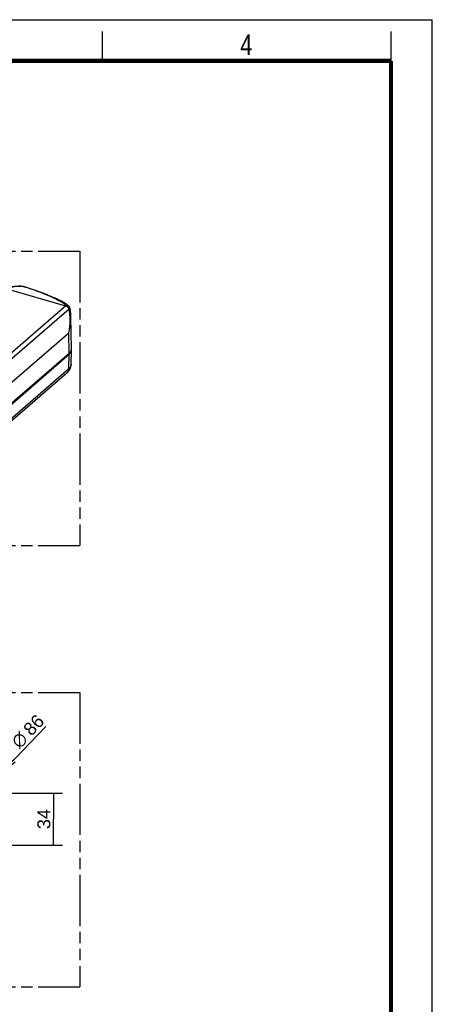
# Model space of a CAD drawing. Header units: millimetres. Extents: x 0 to 210, y 0 to 297.
# Tile 22 of 22: x 140 to 210, y 130 to 297. Entities that reach past the tile are written whole.
import ezdxf
from ezdxf.enums import TextEntityAlignment as Align

# ---------------------------------------------------------------- set-up
doc = ezdxf.new("R2010")
doc.units = ezdxf.units.MM
doc.header["$LTSCALE"] = 19.36
doc.linetypes.add('PHANTOM', pattern=[0.8, 0.45, -0.05, 0.1, -0.05, 0.1, -0.05])
doc.layers.get('0').update_dxf_attribs({"linetype": 'CONTINUOUS'})
doc.layers.add('DEFAULT_3', color=7, linetype='PHANTOM')
doc.layers.add('Z_DIM_2D', color=7, linetype='CONTINUOUS')
doc.styles.add('TEXTSTYLE_2', font='txt', dxfattribs={"width": 0.75})
doc.styles.add('TEXTSTYLE_3', font='helveticaneueltw1g-ltcn.otf')
doc.styles.add('TEXTSTYLE_4', font='gdt', dxfattribs={"width": 0.7})
doc.dimstyles.new('DIMSTYLE_1', dxfattribs={"dimtxt": 2.2, "dimasz": 3.5, "dimexe": 1.5, "dimexo": 0, "dimgap": 0.55, "dimtad": 1, "dimdec": 1, "dimlfac": 3.846154, "dimdsep": 46, "dimtxsty": 'TEXTSTYLE_3', "dimblk": '_FILLED', "dimblk1": '_FILLED', "dimblk2": '_FILLED', "dimcen": 0.09, "dimclrt": 5, "dimadec": 4, "dimazin": 2, "dimtp": 0.3, "dimtm": 0.3, "dimtfac": 1, "dimtdec": 1, "dimtofl": 0, "dimtmove": 0, "dimatfit": 3, "dimldrblk": '_FILLED', "dimfxl": 0, "dimtolj": 1, "dimarcsym": 0})
doc.dimstyles.new('DIMSTYLE_8', dxfattribs={"dimtxt": 2.2, "dimasz": 3.5, "dimexe": 1.5, "dimexo": 0, "dimtad": 1, "dimdec": 4, "dimlfac": 3.846154, "dimdsep": 46, "dimtxsty": 'TEXTSTYLE_3', "dimblk": '_FILLED', "dimblk1": '_FILLED', "dimblk2": '_FILLED', "dimcen": 0.09, "dimclrt": 5, "dimadec": 4, "dimazin": 2, "dimtp": 0.3, "dimtm": 0.3, "dimtfac": 1, "dimtdec": 4, "dimtofl": 0, "dimtmove": 0, "dimatfit": 1, "dimldrblk": '_FILLED', "dimfxl": 0, "dimtolj": 1, "dimarcsym": 0})

# ---------------------------------------------------------------- blocks, each defined once
blk = doc.blocks.new('*D3')
at = {"layer": 'Z_DIM_2D', "color": 2, "linetype": 'Continuous', "transparency": 16777216}
for p, q in [((137.76, 165.6), (147.17, 165.6)), ((145.67, 165.6), (145.67, 161.18)), ((145.67, 156.77), (145.67, 161.18)), ((137.82, 156.77), (147.17, 156.77))]:
    blk.add_line(p, q, dxfattribs=at)
at = {"layer": 'Z_DIM_2D', "color": 5, "linetype": 'Continuous', "transparency": 16777216, "style": 'TEXTSTYLE_3'}
blk.add_text('34', height=2.2, rotation=90, dxfattribs=at).set_placement((145.12, 161.18), align=Align.CENTER)
blk = doc.blocks.new('_FILLED')
at = {"color": 0, "linetype": 'ByBlock'}
blk.add_solid([(0, 0), (-1, 0.125), (-1, -0.125)], dxfattribs=at)
blk = doc.blocks.new('_NONE')
blk = doc.blocks.new('_OPEN')
at = {"color": 0, "linetype": 'ByBlock'}
for p, q in [((0, 0), (-1, 0.125)), ((-1, -0.125), (0, 0)), ((-1, 0), (0, 0))]:
    blk.add_line(p, q, dxfattribs=at)
blk = doc.blocks.new('*D12')
at = {"layer": 'Z_DIM_2D', "color": 2, "linetype": 'Continuous', "transparency": 16777216}
blk.add_line((136.43, 168.71), (144.35, 176.91), dxfattribs=at)
at = {"layer": 'Z_DIM_2D', "color": 2, "linetype": 'Continuous', "transparency": 16777216, "xscale": 3.5, "yscale": 3.5, "zscale": 3.5, "rotation": 226.0011959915}
blk.add_blockref('_OPEN', (136.43, 168.71), dxfattribs=at)
at = {"layer": 'Z_DIM_2D', "color": 5, "linetype": 'Continuous', "transparency": 16777216}
for s, style, p in [('86', 'TEXTSTYLE_3', (141.9, 175.17)), ('n', 'TEXTSTYLE_4', (139.86, 173.06))]:
    blk.add_text(s, height=2.2, rotation=46.0012, dxfattribs=dict(at, style=style)).set_placement(p)

msp = doc.modelspace()

# ---------------------------------------------------------------- linework, layer by layer
at = {"color": 2, "linetype": 'Continuous'}
for p, q in [((0, 297), (210, 297)), ((210, 0), (210, 297)), ((154, 290), (154, 295)), ((203, 290), (203, 295))]:
    msp.add_line(p, q, dxfattribs=at)
at = {"color": 9, "linetype": 'Continuous'}
for p, q in [((137.591652, 251.33083), (147.718123, 248.407569)), ((140.963088, 251.517785), (140.513947, 251.661098)), ((130.938623, 233.876096), (147.739712, 248.426104)), ((131.521986, 233.332143), (148.301484, 247.863614)), ((148.301484, 247.863614), (148.320923, 247.880287)), ((129.667091, 227.720738), (148.256366, 243.819522)), ((148.317413, 240.304544), (148.256366, 243.819522)), ((148.272277, 237.731769), (148.314616, 240.145137)), ((124.37262, 217.034059), (148.272277, 237.731769)), ((147.959642, 237.005307), (147.973506, 237.017586))]:
    msp.add_line(p, q, dxfattribs=at)
at = {"color": 7, "linetype": 'Continuous'}
for p, q in [((140.430544, 251.682748), (140.430478, 251.682754)), ((140.587205, 251.651725), (140.587253, 251.65171)), ((147.753854, 248.737221), (147.75402, 248.737124)), ((148.351836, 248.196022), (148.35221, 248.195464)), ((148.713827, 241.059459), (148.603572, 246.523118)), ((148.681857, 240.827225), (148.706282, 240.937889)), ((148.710598, 240.869431), (148.705983, 240.936536)), ((148.706282, 240.937889), (148.713792, 241.059459)), ((124.414958, 219.447426), (148.314616, 240.145137)), ((148.317413, 240.304544), (129.710516, 224.190499)), ((148.661712, 238.444087), (148.710598, 240.869431)), ((147.959642, 237.005307), (123.836681, 216.11421))]:
    msp.add_line(p, q, dxfattribs=at)
at = {"color": 7, "linetype": 'Continuous', "const_width": 0.7}
for points in [[(7, 290), (203, 290)], [(203, 7), (203, 290)]]:
    msp.add_lwpolyline(points, dxfattribs=at)
at = {"color": 7, "linetype": 'Continuous'}
for points in [[(140.430617, 251.682741), (140.114247, 251.703026), (139.737245, 251.708445), (139.350967, 251.693899), (138.957449, 251.659084), (138.558808, 251.603984), (138.204105, 251.538624)], [(140.587253, 251.65171), (140.554251, 251.661217), (140.471484, 251.67801), (140.430478, 251.682754)], [(147.753854, 248.737221), (147.013971, 249.148664), (146.199904, 249.556048), (145.3497, 249.940893), (144.46304, 250.307226), (143.539433, 250.659075), (142.57848, 251.000331), (141.579878, 251.334669), (140.587093, 251.651761)], [(148.351771, 248.196098), (148.30639, 248.259953), (148.217744, 248.367465), (148.114659, 248.472021), (147.99684, 248.572604), (147.86382, 248.668585), (147.754019, 248.737123)], [(148.466091, 247.913165), (148.447938, 247.990663), (148.421596, 248.065692), (148.387356, 248.137459), (148.35221, 248.195464)], [(148.603572, 246.523118), (148.578015, 247.025846), (148.528429, 247.507462), (148.466092, 247.913166)], [(148.314616, 240.145137), (148.432473, 240.25827), (148.529852, 240.37516), (148.607, 240.496258), (148.663179, 240.620208), (148.697739, 240.74612), (148.710598, 240.869431)], [(148.317413, 240.304544), (148.421658, 240.403281), (148.510326, 240.505067), (148.583603, 240.610202), (148.640934, 240.717785), (148.681857, 240.827225)], [(147.959642, 237.005307), (148.092532, 237.130095), (148.210704, 237.260809), (148.313975, 237.39593), (148.403386, 237.535499), (148.479455, 237.679358), (148.542289, 237.826921), (148.591981, 237.977735), (148.628506, 238.131239), (148.651822, 238.287156), (148.661712, 238.444087)]]:
    msp.add_lwpolyline(points, dxfattribs=at)
at = {"color": 9, "linetype": 'Continuous'}
for points in [[(140.513947, 251.661098), (140.177608, 251.677711), (139.833184, 251.675924), (139.480832, 251.655673), (139.121921, 251.616726), (138.75785, 251.558965), (138.388838, 251.482549)], [(140.513947, 251.661098), (140.466473, 251.676966), (140.430544, 251.682748)], [(140.513947, 251.661098), (140.559638, 251.658291), (140.587205, 251.651725)], [(147.40312, 248.759011), (146.924108, 249.048146), (146.456914, 249.31058), (146.001317, 249.548464), (145.558041, 249.765552), (145.127556, 249.964738), (144.710557, 250.147967), (144.311384, 250.31565), (143.919569, 250.473429), (143.528082, 250.625463), (143.13074, 250.77438), (142.717688, 250.924308), (142.292797, 251.07391), (141.854652, 251.223837), (141.409321, 251.372391), (140.963088, 251.517785)], [(147.40312, 248.759011), (147.474323, 248.777928), (147.544057, 248.786342), (147.611245, 248.784121), (147.674846, 248.7713), (147.733877, 248.748077), (147.753854, 248.737221)], [(147.739712, 248.426104), (147.701195, 248.487682), (147.655494, 248.546735), (147.602465, 248.603599), (147.542535, 248.658012), (147.476133, 248.709713), (147.40312, 248.759011)], [(147.718123, 248.407569), (147.790982, 248.38192), (147.863027, 248.348334), (147.93335, 248.307282), (148.000917, 248.259205), (148.064739, 248.204638), (148.124002, 248.14434), (148.177976, 248.079128), (148.225804, 248.009827), (148.266736, 247.937333), (148.300321, 247.862607)], [(147.739712, 248.426105), (147.82973, 248.435726), (147.918884, 248.43394), (148.004676, 248.421601), (148.08604, 248.398657), (148.161598, 248.365466), (148.2301, 248.322596), (148.290405, 248.270753), (148.341515, 248.210797), (148.351836, 248.196022)], [(147.739712, 248.426105), (147.812904, 248.400529), (147.884783, 248.367207), (147.954971, 248.32609), (148.022181, 248.277882), (148.085768, 248.223235), (148.144745, 248.162784), (148.198426, 248.097465), (148.246087, 248.027911), (148.286898, 247.955395), (148.320924, 247.880293)], [(148.256365, 243.819521), (148.352957, 244.358718), (148.422956, 244.894745), (148.467758, 245.427765), (148.486791, 245.951749), (148.480368, 246.461717), (148.449715, 246.955094), (148.395869, 247.42789), (148.320923, 247.880287)], [(148.320924, 247.880293), (148.358243, 247.887819), (148.39041, 247.894479), (148.417152, 247.900215), (148.438249, 247.904981), (148.453523, 247.908737), (148.462832, 247.91145), (148.466091, 247.913167)], [(148.256366, 243.819522), (148.390991, 244.36365), (148.493328, 244.904771), (148.562992, 245.442423), (148.599824, 245.970722), (148.604762, 246.470409)], [(147.973506, 237.017586), (148.048633, 237.095032), (148.113798, 237.18217), (148.168386, 237.278179), (148.211883, 237.382155), (148.24388, 237.493117), (148.264075, 237.610023), (148.272277, 237.731769)], [(148.661712, 238.444087), (148.649124, 238.322813), (148.615077, 238.198985), (148.559884, 238.077077), (148.483955, 237.957989), (148.387849, 237.842602), (148.272277, 237.731769)]]:
    msp.add_lwpolyline(points, dxfattribs=at)
at = {"layer": 'DEFAULT_3', "color": 91, "linetype": 'PHANTOM', "true_color": 0x80ff80}
for p, q in [((50.128636, 257.68), (150.128636, 257.68)), ((150.128636, 257.68), (150.128636, 207.68)), ((50.128636, 207.68), (150.128636, 207.68)), ((50.128636, 182.68), (150.128636, 182.68)), ((150.128636, 182.68), (150.128636, 132.68)), ((50.128636, 132.68), (150.128636, 132.68))]:
    msp.add_line(p, q, dxfattribs=at)

# ---------------------------------------------------------------- texts
at = {"color": 5, "linetype": 'Continuous', "style": 'TEXTSTYLE_2', "width": 0.785714}
msp.add_text('4', height=3.5, dxfattribs=at).set_placement((177.383142, 290.991055))

# ---------------------------------------------------------------- dimensions: what is measured, and where the dimension line sits
at = {"layer": 'Z_DIM_2D', "color": 2, "linetype": 'Continuous'}
dim = msp.add_diameter_dim_2p(p1=(136.427457, 168.707677), p2=(120.895232, 152.622915), text='%%c<>', dimstyle='DIMSTYLE_8', override={"dimpost": '<>', "dimblk1": 'OPEN', "dimblk2": 'OPEN', "dimsah": 1}, dxfattribs=at)
dim.commit()
dim.dimension.update_dxf_attribs({"geometry": '*D12', "text_midpoint": (141.118023, 175.940423), "dimtype": 163})
dim = msp.add_linear_dim(base=(145.671215, 165.602576), p1=(137.823714, 156.765296), p2=(137.761344, 165.602576), angle=90, dimstyle='DIMSTYLE_1', override={"dimblk1": 'NONE', "dimblk2": 'NONE', "dimsah": 1}, dxfattribs=at)
dim.commit()
dim.dimension.update_dxf_attribs({"geometry": '*D3', "text_midpoint": (145.671215, 161.192136), "dimtype": 160})

doc.saveas('drawing.dxf')
